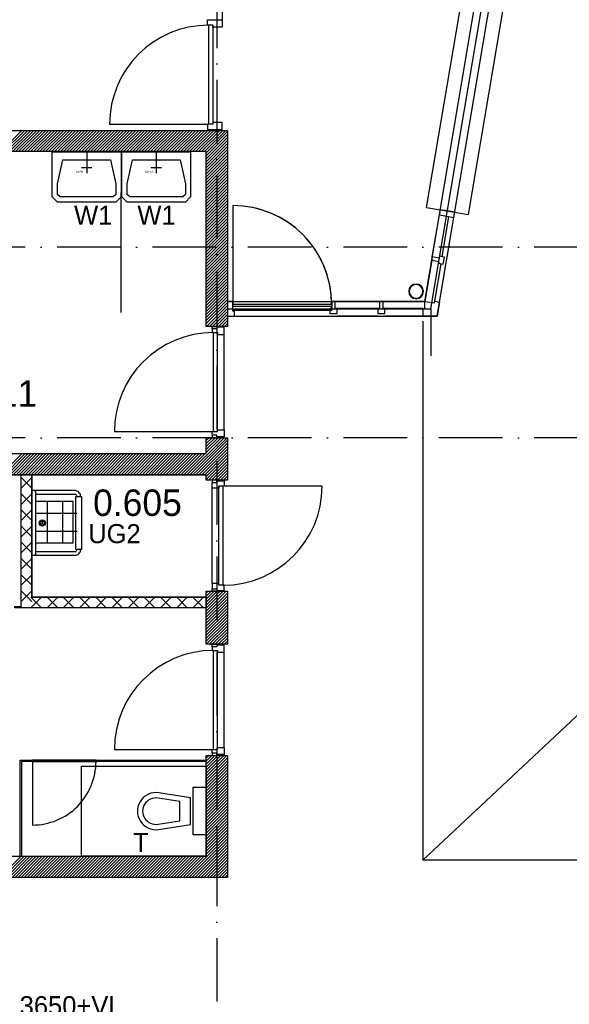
# Model space of a CAD drawing. Header units: millimetres. Extents: x -6587 to 170951, y 244 to 951952.
# Tile 59 of 102: x 81964 to 87148, y 914679 to 923973. Entities that reach past the tile are written whole.
import ezdxf
from ezdxf.enums import TextEntityAlignment as Align

# ---------------------------------------------------------------- set-up
doc = ezdxf.new("R2010")
doc.units = ezdxf.units.MM
doc.header["$LTSCALE"] = 100
doc.linetypes.add('DASHDOT', pattern=[9, 6, -1.5, 0, -1.5])
doc.layers.get('0').update_dxf_attribs({"linetype": 'CONTINUOUS'})
for name, color, linetype in [('AL$7----_STRAMIEN', 1, 'DASHDOT'), ('AL74----_INRSANITAIR', 7, 'CONTINUOUS'), ('ALN-----_BLOCKNAAM', 2, 'CONTINUOUS'), ('ALXA7---_KALKZVUIL', 1, 'CONTINUOUS'), ('BOUW', 8, 'CONTINUOUS'), ('KABELGOOT', 8, 'CONTINUOUS')]:
    doc.layers.add(name, color=color, linetype=linetype)
doc.styles.add('BURO-018', font='BUROFONT.shx', dxfattribs={"height": 180})
doc.styles.add('BURO-025', font='BUROFONT.shx', dxfattribs={"height": 250})
doc.styles.get("Standard").update_dxf_attribs({"font": 'iso.shx'})

# ---------------------------------------------------------------- blocks, each defined once
blk = doc.blocks.new('*U48')
at = {"layer": 'ALXA7---_KALKZVUIL', "color": 0}
for p, q in [((31971.2, 48304.2), (31871.2, 48404.2)), ((31971.2, 48404.2), (31871.2, 48304.2)), ((31971.2, 48151.4), (31871.2, 48251.4)), ((31971.2, 48251.4), (31871.2, 48151.4)), ((31971.2, 47998.6), (31871.2, 48098.6)), ((31971.2, 48098.6), (31871.2, 47998.6)), ((31971.2, 47845.8), (31871.2, 47945.8)), ((31971.2, 47945.8), (31871.2, 47845.8)), ((31971.2, 47693), (31871.2, 47793)), ((31971.2, 47793), (31871.2, 47693)), ((31971.2, 47540.2), (31871.2, 47640.2)), ((31971.2, 47640.2), (31871.2, 47540.2)), ((31971.2, 47387.5), (31871.2, 47487.5)), ((31971.2, 47487.5), (31871.2, 47387.5)), ((31971.2, 47234.7), (31871.2, 47334.7)), ((31971.2, 47334.7), (31871.2, 47234.7)), ((32063.4, 47274.1), (31963.4, 47174.1)), ((31963.4, 47274.1), (32063.4, 47174.1)), ((32216.2, 47274.1), (32116.2, 47174.1)), ((32116.2, 47274.1), (32216.2, 47174.1)), ((32369, 47274.1), (32269, 47174.1)), ((32269, 47274.1), (32369, 47174.1)), ((32521.8, 47274.1), (32421.8, 47174.1)), ((32421.8, 47274.1), (32521.8, 47174.1)), ((32674.5, 47274.1), (32574.5, 47174.1)), ((32574.5, 47274.1), (32674.5, 47174.1)), ((32827.3, 47274.1), (32727.3, 47174.1)), ((32727.3, 47274.1), (32827.3, 47174.1)), ((32980.1, 47274.1), (32880.1, 47174.1)), ((32880.1, 47274.1), (32980.1, 47174.1)), ((33132.9, 47274.1), (33032.9, 47174.1)), ((33032.9, 47274.1), (33132.9, 47174.1)), ((33285.7, 47274.1), (33185.7, 47174.1)), ((33185.7, 47274.1), (33285.7, 47174.1)), ((33438.5, 47274.1), (33338.5, 47174.1)), ((33338.5, 47274.1), (33438.5, 47174.1)), ((33591.3, 47274.1), (33491.3, 47174.1)), ((33491.3, 47274.1), (33591.3, 47174.1))]:
    blk.add_line(p, q, dxfattribs=at)
blk = doc.blocks.new('7409')
at = {"layer": 'AL74----_INRSANITAIR', "color": 7, "linetype": 'Continuous'}
for points in [[(300, 0), (300, 200)], [(250, 150), (350, 150)]]:
    blk.add_lwpolyline(points, dxfattribs=at)
at = {"layer": 'ALN-----_BLOCKNAAM', "linetype": 'Continuous'}
blk.add_text('7409', height=25, dxfattribs=at).set_placement((325, 175))
blk = doc.blocks.new('RONDBUIS139X5')
at = {"color": 0, "linetype": 'Continuous'}
for points in [[(69.85, 0, 1), (-69.85, 0, 1)], [(64.85, 0, 1), (-64.85, 0, 1)]]:
    blk.add_lwpolyline(points, format="xyb", close=True, dxfattribs=at)

msp = doc.modelspace()

# ---------------------------------------------------------------- linework, layer by layer
at = {"layer": 'AL$7----_STRAMIEN', "color": 1}
for p, q in [((83823.6, 927005.8), (83823.6, 877292.9)), ((144123.6, 921827.5), (54329.2, 921827.5)), ((144123.6, 920027.5), (54329.2, 920027.5))]:
    msp.add_line(p, q, dxfattribs=at)
at = {"layer": 'BOUW'}
for p, q in [((85765.7, 916040.2), (99473.6, 928887.7)), ((85802.2, 922200.9), (86543.8, 926603.9)), ((83873.6, 926495.6), (83873.6, 923903.7)), ((86196.7, 922134.5), (86938.2, 926537.5)), ((82811.6, 922987), (83735.7, 922987)), ((78823.6, 922927.7), (83923.6, 922927.7)), ((81783.3, 922727.7), (81983.3, 922927.7)), ((81811.6, 922727.7), (82011.6, 922927.7)), ((81839.9, 922727.7), (82039.9, 922927.7)), ((81868.2, 922727.7), (82068.2, 922927.7)), ((81896.5, 922727.7), (82096.5, 922927.7)), ((81924.8, 922727.7), (82124.8, 922927.7)), ((81953, 922727.7), (82153, 922927.7)), ((81981.3, 922727.7), (82181.3, 922927.7)), ((82009.6, 922727.7), (82209.6, 922927.7)), ((82037.9, 922727.7), (82237.9, 922927.7)), ((82066.2, 922727.7), (82266.2, 922927.7)), ((82094.5, 922727.7), (82294.5, 922927.7)), ((82122.7, 922727.7), (82322.7, 922927.7)), ((82151, 922727.7), (82351, 922927.7)), ((82179.3, 922727.7), (82379.3, 922927.7)), ((82207.6, 922727.7), (82407.6, 922927.7)), ((82235.9, 922727.7), (82435.9, 922927.7)), ((82264.2, 922727.7), (82464.2, 922927.7)), ((82292.4, 922727.7), (82492.4, 922927.7)), ((82320.7, 922727.7), (82520.7, 922927.7)), ((82349, 922727.7), (82549, 922927.7)), ((82377.3, 922727.7), (82577.3, 922927.7)), ((82405.6, 922727.7), (82605.6, 922927.7)), ((82433.9, 922727.7), (82633.9, 922927.7)), ((82462.2, 922727.7), (82662.2, 922927.7)), ((82490.4, 922727.7), (82690.4, 922927.7)), ((82518.7, 922727.7), (82718.7, 922927.7)), ((82547, 922727.7), (82747, 922927.7)), ((82575.3, 922727.7), (82775.3, 922927.7)), ((82603.6, 922727.7), (82803.6, 922927.7)), ((82631.9, 922727.7), (82831.9, 922927.7)), ((82660.1, 922727.7), (82860.1, 922927.7)), ((82688.4, 922727.7), (82888.4, 922927.7)), ((82716.7, 922727.7), (82916.7, 922927.7)), ((82745, 922727.7), (82945, 922927.7)), ((82773.3, 922727.7), (82973.3, 922927.7)), ((82801.6, 922727.7), (83001.6, 922927.7)), ((82829.8, 922727.7), (83029.8, 922927.7)), ((82858.1, 922727.7), (83058.1, 922927.7)), ((82886.4, 922727.7), (83086.4, 922927.7)), ((82914.7, 922727.7), (83114.7, 922927.7)), ((82943, 922727.7), (83143, 922927.7)), ((82971.3, 922727.7), (83171.3, 922927.7)), ((82999.6, 922727.7), (83199.6, 922927.7)), ((83027.8, 922727.7), (83227.8, 922927.7)), ((83056.1, 922727.7), (83256.1, 922927.7)), ((83084.4, 922727.7), (83284.4, 922927.7)), ((83112.7, 922727.7), (83312.7, 922927.7)), ((83141, 922727.7), (83341, 922927.7)), ((83169.3, 922727.7), (83369.3, 922927.7)), ((83197.5, 922727.7), (83397.5, 922927.7)), ((83225.8, 922727.7), (83425.8, 922927.7)), ((83254.1, 922727.7), (83454.1, 922927.7)), ((83282.4, 922727.7), (83482.4, 922927.7)), ((83310.7, 922727.7), (83510.7, 922927.7)), ((83339, 922727.7), (83539, 922927.7)), ((83367.3, 922727.7), (83567.3, 922927.7)), ((83395.5, 922727.7), (83595.5, 922927.7)), ((83423.8, 922727.7), (83623.8, 922927.7)), ((83452.1, 922727.7), (83652.1, 922927.7)), ((83480.4, 922727.7), (83680.4, 922927.7)), ((83508.7, 922727.7), (83708.7, 922927.7)), ((83537, 922727.7), (83737, 922927.7)), ((83565.2, 922727.7), (83765.2, 922927.7)), ((83593.5, 922727.7), (83793.5, 922927.7)), ((83621.8, 922727.7), (83821.8, 922927.7)), ((83650.1, 922727.7), (83850.1, 922927.7)), ((83678.4, 922727.7), (83878.4, 922927.7)), ((83706.7, 922727.7), (83906.7, 922927.7)), ((83723.6, 922716.3), (83923.6, 922916.3)), ((83723.6, 922688), (83923.6, 922888)), ((83923.6, 922927.7), (83923.6, 921077.7)), ((83723.6, 922659.8), (83923.6, 922859.8)), ((83723.6, 922631.5), (83923.6, 922831.5)), ((83723.6, 922603.2), (83923.6, 922803.2)), ((83723.6, 922574.9), (83923.6, 922774.9)), ((83723.6, 922727.7), (79423.6, 922727.7)), ((83723.6, 922546.6), (83923.6, 922746.6)), ((83723.6, 921077.7), (83723.6, 922727.7)), ((83723.6, 922518.3), (83923.6, 922718.3)), ((83723.6, 922490.1), (83923.6, 922690.1)), ((83723.6, 922461.8), (83923.6, 922661.8)), ((83723.6, 922433.5), (83923.6, 922633.5)), ((83723.6, 922405.2), (83923.6, 922605.2)), ((83723.6, 922376.9), (83923.6, 922576.9)), ((83723.6, 922348.6), (83923.6, 922548.6)), ((83723.6, 922320.4), (83923.6, 922520.4)), ((83723.6, 922292.1), (83923.6, 922492.1)), ((83723.6, 922263.8), (83923.6, 922463.8)), ((83723.6, 922235.5), (83923.6, 922435.5)), ((83723.6, 922207.2), (83923.6, 922407.2)), ((82916.6, 922338.2), (82916.6, 921209.6)), ((83723.6, 922178.9), (83923.6, 922378.9)), ((83723.6, 922150.6), (83923.6, 922350.6)), ((83723.6, 922122.4), (83923.6, 922322.4)), ((83723.6, 922094.1), (83923.6, 922294.1)), ((83723.6, 922065.8), (83923.6, 922265.8)), ((83723.6, 922037.5), (83923.6, 922237.5)), ((83975.6, 922217.7), (83975.6, 921287.7)), ((83723.6, 922009.2), (83923.6, 922209.2)), ((83723.6, 921980.9), (83923.6, 922180.9)), ((83723.6, 921952.7), (83923.6, 922152.7)), ((83723.6, 921924.4), (83923.6, 922124.4)), ((85855.5, 921734.6), (85922.1, 922130)), ((83723.6, 921896.1), (83923.6, 922096.1)), ((83723.6, 921867.8), (83923.6, 922067.8)), ((83723.6, 921839.5), (83923.6, 922039.5)), ((85949.1, 921736.1), (86012.8, 922114.8)), ((85995.4, 921728.3), (86059.2, 922106.9)), ((83723.6, 921811.2), (83923.6, 922011.2)), ((83723.6, 921783), (83923.6, 921983)), ((83723.6, 921754.7), (83923.6, 921954.7)), ((83723.6, 921726.4), (83923.6, 921926.4)), ((83723.6, 921698.1), (83923.6, 921898.1)), ((83723.6, 921669.8), (83923.6, 921869.8)), ((83723.6, 921641.5), (83923.6, 921841.5)), ((83723.6, 921613.2), (83923.6, 921813.2)), ((83723.6, 921585), (83923.6, 921785)), ((83723.6, 921556.7), (83923.6, 921756.7)), ((83723.6, 921528.4), (83923.6, 921728.4)), ((83723.6, 921500.1), (83923.6, 921700.1)), ((83723.6, 921471.8), (83923.6, 921671.8)), ((85850, 921702.1), (85784.5, 921312.7)), ((85878.3, 921315.7), (85937.9, 921670)), ((85924.6, 921307.9), (85984.3, 921662.2)), ((83723.6, 921443.5), (83923.6, 921643.5)), ((83723.6, 921415.3), (83923.6, 921615.3)), ((83723.6, 921387), (83923.6, 921587)), ((83723.6, 921358.7), (83923.6, 921558.7)), ((83723.6, 921330.4), (83923.6, 921530.4)), ((83723.6, 921302.1), (83923.6, 921502.1)), ((83723.6, 921273.8), (83923.6, 921473.8)), ((83723.6, 921245.6), (83923.6, 921445.6)), ((83723.6, 921217.3), (83923.6, 921417.3)), ((83723.6, 921189), (83923.6, 921389)), ((83723.6, 921160.7), (83923.6, 921360.7)), ((83723.6, 921132.4), (83923.6, 921332.4)), ((83723.6, 921104.1), (83923.6, 921304.1)), ((83975.6, 921287.7), (84905.6, 921287.7)), ((85878.3, 921315.7), (85924.6, 921307.9)), ((83725.4, 921077.7), (83923.6, 921275.8)), ((83753.7, 921077.7), (83923.6, 921247.6)), ((83782, 921077.7), (83923.6, 921219.3)), ((83810.3, 921077.7), (83923.6, 921191)), ((83838.6, 921077.7), (83923.6, 921162.7)), ((83866.9, 921077.7), (83923.6, 921134.4)), ((83895.1, 921077.7), (83923.6, 921106.1)), ((83923.6, 921077.7), (83723.6, 921077.7)), ((83923.4, 921077.7), (83923.6, 921077.9)), ((83541.7, 919677.7), (83891.7, 920027.7)), ((83569.9, 919677.7), (83919.9, 920027.7)), ((83598.2, 919677.7), (83923.6, 920003.1)), ((83723.6, 920027.7), (83923.6, 920027.7)), ((83723.6, 919877.7), (83723.6, 920027.7)), ((83723.6, 919887.9), (83863.4, 920027.7)), ((83723.6, 919916.2), (83835.1, 920027.7)), ((83723.6, 919944.5), (83806.8, 920027.7)), ((83723.6, 919972.8), (83778.5, 920027.7)), ((83723.6, 920001), (83750.2, 920027.7)), ((83923.6, 920027.7), (83923.6, 919627.4)), ((83626.5, 919677.7), (83923.6, 919974.8)), ((83654.8, 919677.7), (83923.6, 919946.5)), ((83683.1, 919677.7), (83923.6, 919918.2)), ((79423.6, 919877.7), (83723.6, 919877.7)), ((79423.6, 919877.7), (83723.6, 919877.7)), ((81788, 919677.7), (81988, 919877.7)), ((81816.3, 919677.7), (82016.3, 919877.7)), ((81844.6, 919677.7), (82044.6, 919877.7)), ((81872.9, 919677.7), (82072.9, 919877.7)), ((81901.2, 919677.7), (82101.2, 919877.7)), ((81929.5, 919677.7), (82129.5, 919877.7)), ((81957.7, 919677.7), (82157.7, 919877.7)), ((81986, 919677.7), (82186, 919877.7)), ((82014.3, 919677.7), (82214.3, 919877.7)), ((82042.6, 919677.7), (82242.6, 919877.7)), ((82070.9, 919677.7), (82270.9, 919877.7)), ((82099.2, 919677.7), (82299.2, 919877.7)), ((82127.4, 919677.7), (82327.4, 919877.7)), ((82155.7, 919677.7), (82355.7, 919877.7)), ((82184, 919677.7), (82384, 919877.7)), ((82212.3, 919677.7), (82412.3, 919877.7)), ((82240.6, 919677.7), (82440.6, 919877.7)), ((82268.9, 919677.7), (82468.9, 919877.7)), ((82297.2, 919677.7), (82497.2, 919877.7)), ((82325.4, 919677.7), (82525.4, 919877.7)), ((82353.7, 919677.7), (82553.7, 919877.7)), ((82382, 919677.7), (82582, 919877.7)), ((82410.3, 919677.7), (82610.3, 919877.7)), ((82438.6, 919677.7), (82638.6, 919877.7)), ((82466.9, 919677.7), (82666.9, 919877.7)), ((82495.1, 919677.7), (82695.1, 919877.7)), ((82523.4, 919677.7), (82723.4, 919877.7)), ((82551.7, 919677.7), (82751.7, 919877.7)), ((82580, 919677.7), (82780, 919877.7)), ((82608.3, 919677.7), (82808.3, 919877.7)), ((82636.6, 919677.7), (82836.6, 919877.7)), ((82664.8, 919677.7), (82864.8, 919877.7)), ((82693.1, 919677.7), (82893.1, 919877.7)), ((82721.4, 919677.7), (82921.4, 919877.7)), ((82749.7, 919677.7), (82949.7, 919877.7)), ((82778, 919677.7), (82978, 919877.7)), ((82806.3, 919677.7), (83006.3, 919877.7)), ((82834.6, 919677.7), (83034.6, 919877.7)), ((82862.8, 919677.7), (83062.8, 919877.7)), ((82891.1, 919677.7), (83091.1, 919877.7)), ((82919.4, 919677.7), (83119.4, 919877.7)), ((82947.7, 919677.7), (83147.7, 919877.7)), ((82976, 919677.7), (83176, 919877.7)), ((83004.3, 919677.7), (83204.3, 919877.7)), ((83032.5, 919677.7), (83232.5, 919877.7)), ((83060.8, 919677.7), (83260.8, 919877.7)), ((83089.1, 919677.7), (83289.1, 919877.7)), ((83117.4, 919677.7), (83317.4, 919877.7)), ((83145.7, 919677.7), (83345.7, 919877.7)), ((83174, 919677.7), (83374, 919877.7)), ((83202.2, 919677.7), (83402.2, 919877.7)), ((83230.5, 919677.7), (83430.5, 919877.7)), ((83258.8, 919677.7), (83458.8, 919877.7)), ((83287.1, 919677.7), (83487.1, 919877.7)), ((83315.4, 919677.7), (83515.4, 919877.7)), ((83343.7, 919677.7), (83543.7, 919877.7)), ((83372, 919677.7), (83572, 919877.7)), ((83400.2, 919677.7), (83600.2, 919877.7)), ((83428.5, 919677.7), (83628.5, 919877.7)), ((83456.8, 919677.7), (83656.8, 919877.7)), ((83485.1, 919677.7), (83685.1, 919877.7)), ((83513.4, 919677.7), (83713.4, 919877.7)), ((83711.4, 919677.7), (83923.6, 919889.9)), ((83723.6, 919661.6), (83923.6, 919861.6)), ((83723.6, 919633.3), (83923.6, 919833.3)), ((83746, 919627.4), (83923.6, 919805.1)), ((83774.3, 919627.4), (83923.6, 919776.8)), ((83802.5, 919627.4), (83923.6, 919748.5)), ((83830.8, 919627.4), (83923.6, 919720.2)), ((83723.6, 919677.7), (79423.6, 919677.7)), ((79423.6, 919677.7), (83723.6, 919677.7)), ((83723.6, 919627.4), (83723.6, 919677.7)), ((83923.6, 919627.4), (83723.6, 919627.4)), ((83779.6, 919627.4), (83779.6, 919604.4)), ((83823.6, 919627.4), (83779.6, 919627.4)), ((83823.6, 919604.4), (83823.6, 919627.4)), ((83823.6, 919619.4), (83893.6, 919619.4)), ((83823.6, 919604.4), (83823.6, 919619.4)), ((83859.1, 919627.4), (83923.6, 919691.9)), ((83887.4, 919627.4), (83923.6, 919663.6)), ((83893.6, 919619.4), (83893.6, 919569.4)), ((83915.7, 919627.4), (83923.6, 919635.4)), ((83779.6, 919604.4), (83823.6, 919604.4)), ((83779.6, 919552.4), (83779.6, 919604.4)), ((83779.6, 918652.4), (83779.6, 919552.4)), ((83842.6, 919552.4), (83779.6, 919552.4)), ((83842.6, 918635.4), (83842.6, 919569.4)), ((83842.6, 919569.4), (83842.6, 919552.4)), ((83893.6, 919569.4), (83842.6, 919569.4)), ((84816.6, 919569.4), (83882.6, 919569.4)), ((83882.6, 918635.4), (83882.6, 919569.4)), ((82502.1, 919472.7), (82502.1, 919477.7)), ((82537.1, 919472.7), (82537.1, 919477.7)), ((82468, 919424.2), (82117.9, 919424.2)), ((82226.5, 919036.2), (82226.5, 919424.2)), ((82369.1, 919036.2), (82369.1, 919424.2)), ((82468, 919036.2), (82468, 919424.2)), ((82121.2, 919315.6), (82503.6, 919315.6)), ((82084.4, 919222.7), (82069.8, 919222.7)), ((82169.2, 919222.7), (82185.1, 919222.7)), ((82177.1, 919232.3), (82177.1, 919213.8)), ((82117.9, 919146.4), (82506.9, 919146.4)), ((82116.3, 919036.2), (82468, 919036.2)), ((82502.1, 918967.7), (82502.1, 918972.7)), ((82537.1, 918967.7), (82537.1, 918972.7)), ((83723.6, 918388.8), (83912.2, 918577.4)), ((83723.6, 918417.1), (83883.9, 918577.4)), ((83723.6, 918445.4), (83855.6, 918577.4)), ((83723.6, 918473.7), (83827.3, 918577.4)), ((83723.6, 918502), (83799.1, 918577.4)), ((83723.6, 918530.3), (83770.8, 918577.4)), ((83723.6, 918558.5), (83742.5, 918577.4)), ((83723.6, 918360.6), (83923.6, 918560.6)), ((83723.6, 918332.3), (83923.6, 918532.3)), ((83723.6, 918304), (83923.6, 918504)), ((83723.6, 918275.7), (83923.6, 918475.7)), ((83723.6, 918247.4), (83923.6, 918447.4)), ((83723.6, 918219.1), (83923.6, 918419.1)), ((83723.6, 918190.9), (83923.6, 918390.9)), ((83723.6, 918162.6), (83923.6, 918362.6)), ((83723.6, 918134.3), (83923.6, 918334.3)), ((83723.6, 918106), (83923.6, 918306)), ((83723.6, 918077.7), (83923.6, 918277.7)), ((83751.9, 918077.7), (83923.6, 918249.4)), ((83780.1, 918077.7), (83923.6, 918221.1)), ((83808.4, 918077.7), (83923.6, 918192.9)), ((83836.7, 918077.7), (83923.6, 918164.6)), ((83865, 918077.7), (83923.6, 918136.3)), ((83893.3, 918077.7), (83923.6, 918108)), ((83921.6, 918077.7), (83923.6, 918079.7)), ((83723.6, 916077.7), (83723.6, 917027.7)), ((83723.6, 917027.7), (83923.6, 917027.7)), ((83723.6, 916833.2), (83918.1, 917027.7)), ((83723.6, 916861.5), (83889.8, 917027.7)), ((83723.6, 916889.8), (83861.5, 917027.7)), ((83723.6, 916918.1), (83833.2, 917027.7)), ((83723.6, 916946.3), (83804.9, 917027.7)), ((83723.6, 916974.6), (83776.7, 917027.7)), ((83723.6, 917002.9), (83748.4, 917027.7)), ((83923.6, 917027.7), (83923.6, 915877.7)), ((83723.6, 916804.9), (83923.6, 917004.9)), ((83723.6, 916776.6), (83923.6, 916976.6)), ((83723.6, 916748.4), (83923.6, 916948.4)), ((83723.6, 916720.1), (83923.6, 916920.1)), ((83723.6, 916691.8), (83923.6, 916891.8)), ((83723.6, 916663.5), (83923.6, 916863.5)), ((83723.6, 916635.2), (83923.6, 916835.2)), ((83723.6, 916606.9), (83923.6, 916806.9)), ((83723.6, 916578.6), (83923.6, 916778.6)), ((83723.6, 916550.4), (83923.6, 916750.4)), ((83323.6, 916677.7), (83323.6, 916677.7)), ((83723.6, 916522.1), (83923.6, 916722.1)), ((83723.6, 916493.8), (83923.6, 916693.8)), ((83723.6, 916465.5), (83923.6, 916665.5)), ((83148.6, 916552.7), (83148.6, 916552.7)), ((83473.6, 916593.1), (83268.4, 916626.1)), ((83473.6, 916412.3), (83473.6, 916593.1)), ((83723.6, 916437.2), (83923.6, 916637.2)), ((83723.6, 916408.9), (83923.6, 916608.9)), ((83723.6, 916380.7), (83923.6, 916580.7)), ((83723.6, 916352.4), (83923.6, 916552.4)), ((83723.6, 916324.1), (83923.6, 916524.1)), ((83723.6, 916295.8), (83923.6, 916495.8)), ((83723.6, 916267.5), (83923.6, 916467.5)), ((83268.4, 916379.3), (83473.6, 916412.3)), ((83723.6, 916239.2), (83923.6, 916439.2)), ((83723.6, 916211), (83923.6, 916411)), ((83723.6, 916182.7), (83923.6, 916382.7)), ((83531.8, 915877.7), (83923.6, 916269.5)), ((83723.6, 916154.4), (83923.6, 916354.4)), ((83723.6, 916126.1), (83923.6, 916326.1)), ((83723.6, 916097.8), (83923.6, 916297.8)), ((83823.6, 916340.8), (83823.6, 915635)), ((83560, 915877.7), (83923.6, 916241.2)), ((83588.3, 915877.7), (83923.6, 916213)), ((83616.6, 915877.7), (83923.6, 916184.7)), ((83644.9, 915877.7), (83923.6, 916156.4)), ((83673.2, 915877.7), (83923.6, 916128.1)), ((83701.5, 915877.7), (83923.6, 916099.8)), ((81223.6, 916077.7), (83723.6, 916077.7)), ((81778.1, 915877.7), (81978.1, 916077.7)), ((81806.4, 915877.7), (82006.4, 916077.7)), ((81834.7, 915877.7), (82034.7, 916077.7)), ((81863, 915877.7), (82063, 916077.7)), ((81891.3, 915877.7), (82091.3, 916077.7)), ((81919.5, 915877.7), (82119.5, 916077.7)), ((81947.8, 915877.7), (82147.8, 916077.7)), ((81976.1, 915877.7), (82176.1, 916077.7)), ((82004.4, 915877.7), (82204.4, 916077.7)), ((82032.7, 915877.7), (82232.7, 916077.7)), ((82061, 915877.7), (82261, 916077.7)), ((82089.3, 915877.7), (82289.3, 916077.7)), ((82117.5, 915877.7), (82317.5, 916077.7)), ((82145.8, 915877.7), (82345.8, 916077.7)), ((82174.1, 915877.7), (82374.1, 916077.7)), ((82202.4, 915877.7), (82402.4, 916077.7)), ((82230.7, 915877.7), (82430.7, 916077.7)), ((82259, 915877.7), (82459, 916077.7)), ((82287.2, 915877.7), (82487.2, 916077.7)), ((82315.5, 915877.7), (82515.5, 916077.7)), ((82343.8, 915877.7), (82543.8, 916077.7)), ((82372.1, 915877.7), (82572.1, 916077.7)), ((82400.4, 915877.7), (82600.4, 916077.7)), ((82428.7, 915877.7), (82628.7, 916077.7)), ((82457, 915877.7), (82657, 916077.7)), ((82485.2, 915877.7), (82685.2, 916077.7)), ((82513.5, 915877.7), (82713.5, 916077.7)), ((82541.8, 915877.7), (82741.8, 916077.7)), ((82570.1, 915877.7), (82770.1, 916077.7)), ((82598.4, 915877.7), (82798.4, 916077.7)), ((82626.7, 915877.7), (82826.7, 916077.7)), ((82654.9, 915877.7), (82854.9, 916077.7)), ((82683.2, 915877.7), (82883.2, 916077.7)), ((82711.5, 915877.7), (82911.5, 916077.7)), ((82739.8, 915877.7), (82939.8, 916077.7)), ((82768.1, 915877.7), (82968.1, 916077.7)), ((82796.4, 915877.7), (82996.4, 916077.7)), ((82824.6, 915877.7), (83024.6, 916077.7)), ((82852.9, 915877.7), (83052.9, 916077.7)), ((82881.2, 915877.7), (83081.2, 916077.7)), ((82909.5, 915877.7), (83109.5, 916077.7)), ((82937.8, 915877.7), (83137.8, 916077.7)), ((82966.1, 915877.7), (83166.1, 916077.7)), ((82994.4, 915877.7), (83194.4, 916077.7)), ((83022.6, 915877.7), (83222.6, 916077.7)), ((83050.9, 915877.7), (83250.9, 916077.7)), ((83079.2, 915877.7), (83279.2, 916077.7)), ((83107.5, 915877.7), (83307.5, 916077.7)), ((83135.8, 915877.7), (83335.8, 916077.7)), ((83164.1, 915877.7), (83364.1, 916077.7)), ((83192.3, 915877.7), (83392.3, 916077.7)), ((83220.6, 915877.7), (83420.6, 916077.7)), ((83248.9, 915877.7), (83448.9, 916077.7)), ((83277.2, 915877.7), (83477.2, 916077.7)), ((83305.5, 915877.7), (83505.5, 916077.7)), ((83333.8, 915877.7), (83533.8, 916077.7)), ((83362, 915877.7), (83562, 916077.7)), ((83390.3, 915877.7), (83590.3, 916077.7)), ((83418.6, 915877.7), (83618.6, 916077.7)), ((83446.9, 915877.7), (83646.9, 916077.7)), ((83475.2, 915877.7), (83675.2, 916077.7)), ((83503.5, 915877.7), (83703.5, 916077.7)), ((83729.7, 915877.7), (83923.6, 916071.5)), ((83758, 915877.7), (83923.6, 916043.3)), ((83786.3, 915877.7), (83923.6, 916015)), ((83814.6, 915877.7), (83923.6, 915986.7)), ((83842.9, 915877.7), (83923.6, 915958.4)), ((83871.2, 915877.7), (83923.6, 915930.1)), ((83899.4, 915877.7), (83923.6, 915901.8)), ((83923.6, 915877.7), (81223.6, 915877.7))]:
    msp.add_line(p, q, dxfattribs=at)
for points in [[(83930.2, 921173.7), (85902, 921173.7), (86983.4, 927594.7), (84147.6, 927594.7)], [(83930.2, 921243.2), (85843.2, 921243.2), (86901.2, 927525.2), (84147.6, 927525.2)], [(83930.2, 921312.7), (85784.5, 921312.7), (86819.1, 927455.7), (84147.6, 927455.7)], [(83734.6, 923971), (83873.6, 923971), (83873.6, 923904), (83785.6, 923904), (83785.6, 923921), (83734.6, 923921), (83734.6, 923971)], [(83745.6, 923921), (83745.6, 922987)], [(83785.6, 923921), (83785.6, 922987)], [(83734.6, 922937), (83873.6, 922937), (83873.6, 923004), (83785.6, 923004), (83785.6, 922987), (83734.6, 922987), (83734.6, 922937)], [(82920.5, 922724.5), (82920.5, 922424.5), (82920.5, 922299.5), (82870.5, 922249.5), (82320.5, 922249.5), (82270.5, 922299.5), (82270.5, 922424.5), (82270.5, 922724.5), (82920.5, 922724.5)], [(83576.2, 922724.5), (83576.2, 922424.5), (83576.2, 922299.5), (83526.2, 922249.5), (82976.2, 922249.5), (82926.2, 922299.5), (82926.2, 922424.5), (82926.2, 922724.5), (83576.2, 922724.5)], [(82820.5, 922649.5), (82870.5, 922424.5), (82870.5, 922324.5), (82845.5, 922299.5), (82345.5, 922299.5), (82320.5, 922324.5), (82320.5, 922424.5), (82370.5, 922649.5), (82820.5, 922649.5)], [(83476.2, 922649.5), (83526.2, 922424.5), (83526.2, 922324.5), (83501.2, 922299.5), (83001.2, 922299.5), (82976.2, 922324.5), (82976.2, 922424.5), (83026.2, 922649.5), (83476.2, 922649.5)], [(85802.2, 922200.9), (86196.7, 922134.5)], [(85999.4, 922167.7), (85930.4, 922179.3), (85924.6, 922144.8), (85922.1, 922130), (85922.1, 922130), (86059.2, 922106.9), (86067.5, 922156.3), (85999.4, 922167.7)], [(85357.6, 921312.7), (84940.6, 921312.7)], [(85784.5, 921312.7), (85390.6, 921312.7)], [(85340.6, 921245.7), (84957.6, 921245.7)], [(85769.5, 921245.7), (85407.6, 921245.7)], [(85843.2, 921243.2), (85843.2, 920800.6)], [(85340.6, 921173.7), (84957.6, 921173.7)], [(85769.5, 921173.7), (85407.6, 921173.7)], [(85765.7, 921127.7), (85765.7, 916040.2)], [(83779.6, 921054.7), (83779.6, 921077.7), (83823.6, 921077.7), (83823.6, 921054.7)], [(83779.6, 921054.7), (83779.6, 921019.7), (83830.6, 921019.7), (83830.6, 921002.7), (83893.6, 921002.7), (83893.6, 921069.7), (83823.6, 921069.7), (83823.6, 921054.7), (83779.6, 921054.7)], [(83790.6, 920085.7), (83790.6, 921019.7)], [(83830.6, 920085.7), (83830.6, 921019.7)], [(83893.6, 920102.7), (83893.6, 921002.7)], [(82856.6, 920085.7), (83790.6, 920085.7)], [(83779.6, 920050.7), (83779.6, 920085.7), (83830.6, 920085.7), (83830.6, 920102.7), (83893.6, 920102.7), (83893.6, 920035.7), (83823.6, 920035.7), (83823.6, 920050.7), (83779.6, 920050.7)], [(83779.6, 920050.7), (83779.6, 920027.7), (83823.6, 920027.7), (83823.6, 920050.7)], [(82077.1, 919677.7), (82077.1, 919677.7)], [(83893.6, 918585.4), (83893.6, 918635.4), (83842.6, 918635.4), (83842.6, 918652.4), (83779.6, 918652.4), (83779.6, 918600.4), (83823.6, 918600.4), (83823.6, 918585.4), (83893.6, 918585.4)], [(83823.6, 918600.4), (83823.6, 918577.4), (83779.6, 918577.4), (83779.6, 918600.4)], [(83779.6, 918054.7), (83779.6, 918077.7), (83823.6, 918077.7), (83823.6, 918054.7)], [(83779.6, 918054.7), (83779.6, 918019.7), (83830.6, 918019.7), (83830.6, 918002.7), (83893.6, 918002.7), (83893.6, 918069.7), (83823.6, 918069.7), (83823.6, 918054.7), (83779.6, 918054.7)], [(83790.6, 917085.7), (83790.6, 918019.7)], [(83830.6, 917085.7), (83830.6, 918019.7)], [(83893.6, 917102.7), (83893.6, 918002.7)], [(82856.6, 917085.7), (83790.6, 917085.7)], [(83779.6, 917050.7), (83779.6, 917085.7), (83830.6, 917085.7), (83830.6, 917102.7), (83893.6, 917102.7), (83893.6, 917035.7), (83823.6, 917035.7), (83823.6, 917050.7), (83779.6, 917050.7)], [(83779.6, 917050.7), (83779.6, 917027.7), (83823.6, 917027.7), (83823.6, 917050.7)], [(83723.6, 916277.7), (83598.6, 916277.7), (83598.6, 916727.7), (83723.6, 916727.7), (83723.6, 916277.7)], [(94651.9, 916040.2), (85765.7, 916040.2)]]:
    msp.add_lwpolyline(points, dxfattribs=at)
for points in [[(83975.6, 921287.7), (84905.6, 921287.7, 0.414214), (83975.6, 922217.7), (83975.6, 921287.7)], [(82537.1, 919477.7, 0.414214), (82487.1, 919527.7), (82087.1, 919527.7, 0.414214), (82077.1, 919517.7), (82077.1, 918927.7, 0.414214), (82087.1, 918917.7), (82487.1, 918917.7, 0.414214), (82537.1, 918967.7)], [(82102.1, 919527.7, -0.414214), (82112.1, 919517.7), (82112.1, 918927.7, -0.414214), (82102.1, 918917.7)], [(82502.1, 919477.7, 0.414214), (82487.1, 919492.7), (82122.1, 919492.7, 0.414214), (82112.1, 919482.7)], [(82112.1, 918962.7, 0.414214), (82122.1, 918952.7), (82487.1, 918952.7, 0.414214), (82502.1, 918967.7)]]:
    msp.add_lwpolyline(points, format="xyb", dxfattribs=at)
for points in [[(85959.6, 921666.4), (85970.8, 921732.4), (85924.4, 921740.2), (85921.6, 921723.5), (85855.5, 921734.6), (85850, 921702.1), (85916.1, 921690.9), (85913.3, 921674.2)], [(83990.6, 921220.7), (83975.6, 921220.7), (83975.6, 921312.7), (83923.6, 921312.7), (83923.6, 921242.7), (83923.6, 921242.7), (83923.6, 921173.7), (83990.6, 921173.7)], [(84890.6, 921198.7), (84957.6, 921198.7), (84957.6, 921245.7), (84940.6, 921245.7), (84940.6, 921312.7), (84907.6, 921312.7), (84907.6, 921245.7), (84890.6, 921245.7)], [(85340.6, 921198.7), (85407.6, 921198.7), (85407.6, 921245.7), (85390.6, 921245.7), (85390.6, 921312.7), (85357.6, 921312.7), (85357.6, 921245.7), (85340.6, 921245.7)], [(85769.5, 921173.7), (85769.5, 921242.7), (85784.5, 921242.7), (85784.5, 921312.7), (85875.8, 921300.9), (85878.3, 921315.7), (85924.6, 921307.9), (85902, 921173.7)], [(84905.6, 921267.7), (84905.6, 921226.7), (83975.6, 921226.7), (83975.6, 921267.7)], [(82077.1, 919677.7), (82077.1, 918521.2), (83723.6, 918521.2), (83723.6, 918421.2), (81977.1, 918421.2), (81977.1, 919677.7)], [(82077.1, 919677.7), (82077.1, 918521.2), (83723.6, 918521.2), (83723.6, 918421.2), (81977.1, 918421.2), (81977.1, 919677.7)], [(83723.6, 918521.2), (83723.6, 918521.2), (82077.1, 918521.2), (82077.1, 919677.7), (82077.1, 918521.2)], [(82547.1, 918972.7), (82492.1, 918972.7), (82492.1, 919472.7), (82547.1, 919472.7)], [(83923.6, 918577.4), (83923.6, 918077.7), (83723.6, 918077.7), (83723.6, 918577.4)], [(81977.1, 918421.2), (81917.1, 918421.2), (81917.1, 918434.2), (81977.1, 918434.2)], [(82083.6, 916971.2), (81980.1, 916971.2), (81980.1, 916077.7), (81967.1, 916077.7), (81967.1, 916984.2), (82083.6, 916984.2)], [(82683.6, 916984.2), (82083.6, 916984.2), (82083.6, 916971.2), (82683.6, 916971.2)], [(83723.6, 916927.7), (83723.6, 916077.7), (82547.6, 916077.7), (82547.6, 916927.7)], [(83723.6, 916971.2), (82683.6, 916971.2), (82683.6, 916984.2), (83723.6, 916984.2)]]:
    msp.add_lwpolyline(points, close=True, dxfattribs=at)
for points in [[(82683.6, 916971.2), (82083.6, 916971.2), (82083.6, 916371.2, 0.414214)], [(83276.4, 916329.9), (83573.6, 916377.7), (83573.6, 916627.7), (83276.4, 916675.5, 1.173599)]]:
    msp.add_lwpolyline(points, format="xyb", close=True, dxfattribs=at)
for radius in [30, 20]:
    msp.add_circle((82177.1, 919222.7), radius, dxfattribs=at)
for centre, radius, start, end in [((83745.6, 922987), 934, 90, 180), ((83975.6, 921287.7), 930, 0, 90), ((83790.6, 920085.7), 934, 90, 180), ((83882.6, 919569.4), 934, 270, 0), ((83790.6, 917085.7), 934, 90, 180), ((83248.6, 916502.7), 125, 80.86729, 279.13271)]:
    msp.add_arc(centre, radius, start, end, dxfattribs=at)

# ---------------------------------------------------------------- block references
at = {"layer": 'BOUW', "rotation": 180}
for p in [(82895.5, 922724.5), (83551.2, 922724.5)]:
    msp.add_blockref('7409', p, dxfattribs=at)
at = {"layer": 'BOUW'}
for name, p in [('RONDBUIS139X5', (85702.9, 921408.4)), ('*U48', (50105.9, 871247.1))]:
    msp.add_blockref(name, p, dxfattribs=at)

# ---------------------------------------------------------------- texts
at = {"layer": 'BOUW', "color": 1, "style": 'BURO-018'}
for s, p in [('W1', (82476.8, 922037)), ('W1', (83074.1, 922037.8)), ('UG2', (82610.1, 919032)), ('T', (83032.1, 916115.9))]:
    msp.add_text(s, height=180, dxfattribs=at).set_placement(p)
at = {"layer": 'BOUW', "style": 'BURO-025'}
for s, p in [('0.211', (81292.1, 920319.4)), ('0.605', (82656.2, 919288.9))]:
    msp.add_text(s, height=250, dxfattribs=at).set_placement(p)
at = {"layer": 'KABELGOOT', "color": 8, "style": 'BURO-018'}
msp.add_text('3650+VL', height=180, dxfattribs=at).set_placement((82448.7, 914666.4, 3650), align=Align.MIDDLE)

doc.saveas('drawing.dxf')
